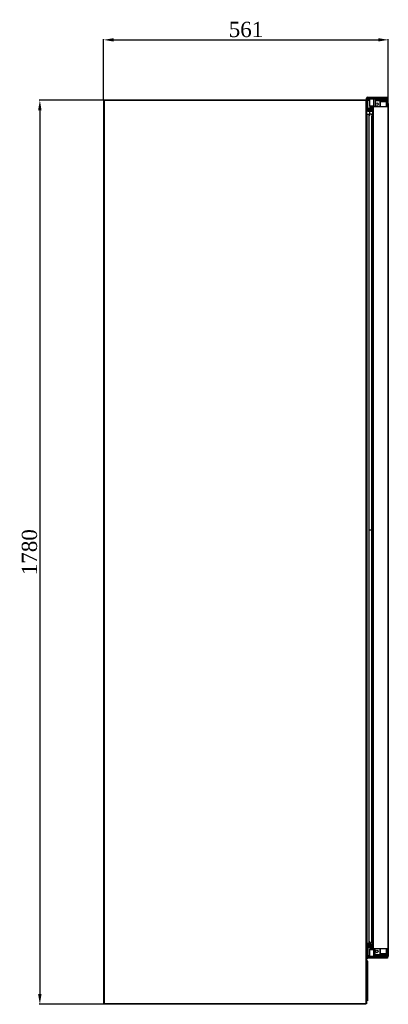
# Model space of a CAD drawing. Header units: millimetres. Extents: x 60669 to 65538, y 2663 to 5731.
# Tile 7 of 8: x 62246 to 62973, y 3685 to 5624. Entities that reach past the tile are written whole.
import ezdxf

# ---------------------------------------------------------------- set-up
doc = ezdxf.new("R2010")
doc.units = ezdxf.units.MM
for name, color, linetype in [('INTFCLR_105477', 7, 'Continuous'), ('INTFCLR_74156', 7, 'Continuous'), ('INTFCLR_76427', 7, 'Continuous')]:
    doc.layers.add(name, color=color, linetype=linetype)
doc.styles.get("Standard").update_dxf_attribs({"font": 'times.ttf'})
doc.dimstyles.new('ISO-25', dxfattribs={"dimtxt": 30, "dimasz": 20, "dimexe": 1.25, "dimexo": 0.625, "dimgap": 5, "dimtad": 1, "dimdsep": 46, "dimtxsty": 'Standard', "dimcen": 0, "dimclrd": 6, "dimclre": 6, "dimclrt": 6, "dimadec": 0, "dimazin": 0, "dimtfac": 1, "dimtofl": 0, "dimtmove": 0, "dimatfit": 3, "dimfxl": 1, "dimtfillclr": 6, "dimarcsym": 0})

# ---------------------------------------------------------------- blocks, each defined once
blk = doc.blocks.new('*D228')
at = {"color": 6, "lineweight": -2}
for p, q in [((62411.6, 5464.6), (62411.6, 5585.2)), ((62431.6, 5583.9), (62952.5, 5583.9)), ((62972.5, 5452.8), (62972.5, 5585.2))]:
    blk.add_line(p, q, dxfattribs=at)
at = {"color": 6}
for points in [[(62431.6, 5587.3), (62431.6, 5580.6), (62411.6, 5583.9)], [(62952.5, 5580.6), (62952.5, 5587.3), (62972.5, 5583.9)]]:
    blk.add_solid(points, dxfattribs=at)
at = {"layer": 'Defpoints', "color": 0}
for p in [(62972.5, 5583.9), (62411.6, 5464), (62972.5, 5452.2)]:
    blk.add_point(p, dxfattribs=at)
at = {"color": 6, "insert": (62692.1, 5604.2), "char_height": 30, "attachment_point": 5}
blk.add_mtext('561', dxfattribs=at)
blk = doc.blocks.new('*D230')
at = {"color": 6, "lineweight": -2}
for p, q in [((62420.4, 5465.4), (62284.8, 5465.4)), ((62286.1, 5445.4), (62286.1, 3705.4)), ((62420.4, 3685.4), (62284.8, 3685.4))]:
    blk.add_line(p, q, dxfattribs=at)
at = {"color": 6}
for points in [[(62289.4, 5445.4), (62282.7, 5445.4), (62286.1, 5465.4)], [(62282.7, 3705.4), (62289.4, 3705.4), (62286.1, 3685.4)]]:
    blk.add_solid(points, dxfattribs=at)
at = {"layer": 'Defpoints', "color": 0}
for p in [(62421, 5465.4), (62286.1, 3685.4), (62421, 3685.4)]:
    blk.add_point(p, dxfattribs=at)
at = {"color": 6, "insert": (62265.7, 4575.4), "char_height": 30, "attachment_point": 5, "rotation": 90}
blk.add_mtext('1780', dxfattribs=at)

msp = doc.modelspace()

# ---------------------------------------------------------------- linework, layer by layer
at = {"color": 7, "linetype": 'Continuous'}
for p, q in [((62929.626, 5445.866), (62929.626, 5468.966)), ((62932.126, 5468.966), (62929.626, 5468.966)), ((62929.626, 5468.466), (62932.126, 5468.466)), ((62932.126, 5471.166), (62971.126, 5471.166)), ((62932.126, 5445.866), (62932.126, 5468.966)), ((62932.126, 5468.666), (62971.126, 5468.666)), ((62932.211, 5468.166), (62934.626, 5468.166)), ((62932.626, 5466.216), (62932.626, 5468.166)), ((62934.159, 5471.166), (62934.159, 5468.666)), ((62934.228, 5467.216), (62935.649, 5467.216)), ((62935.148, 5465.416), (62935.148, 5467.216)), ((62936.3, 5467.867), (62935.3, 5466.867)), ((62935.3, 5466.867), (62935.3, 5454.367)), ((62943.3, 5466.867), (62935.3, 5466.867)), ((62936.3, 5453.367), (62936.3, 5467.867)), ((62936.3, 5467.867), (62946.3, 5467.867)), ((62937.113, 5468.666), (62937.113, 5471.166)), ((62943.3, 5467.867), (62943.3, 5453.367)), ((62945.739, 5471.166), (62945.739, 5468.666)), ((62949.771, 5468.166), (62946.081, 5468.166)), ((62946.3, 5467.867), (62946.3, 5453.117)), ((62946.9, 5467.217), (62946.3, 5467.217)), ((62946.9, 5467.217), (62946.9, 5453.117)), ((62946.9, 5467.216), (62967.117, 5467.216)), ((62948.634, 5465.416), (62948.634, 5467.216)), ((62957.926, 5468.166), (62955.526, 5468.166)), ((62958.076, 5468.666), (62958.076, 5471.166)), ((62958.938, 5467.216), (62958.938, 5465.416)), ((62960.241, 5465.416), (62960.241, 5467.216)), ((62962.081, 5467.216), (62962.081, 5465.416)), ((62962.844, 5465.416), (62962.844, 5467.216)), ((62966.319, 5467.216), (62966.319, 5465.416)), ((62967.117, 5465.416), (62967.117, 5467.216)), ((62969.079, 5471.166), (62969.079, 5468.666)), ((62971.126, 5471.166), (62971.126, 5468.666)), ((62932.126, 5463.58), (62929.626, 5463.58)), ((62929.626, 5462.873), (62932.126, 5462.873)), ((62932.126, 5460.459), (62929.626, 5460.459)), ((62929.626, 5460.166), (62932.126, 5460.166)), ((62932.126, 5454.666), (62929.626, 5454.666)), ((62929.626, 5454.373), (62932.126, 5454.373)), ((62932.126, 5451.959), (62929.626, 5451.959)), ((62929.626, 5451.252), (62932.126, 5451.252)), ((62932.126, 5446.366), (62929.626, 5446.366)), ((62930.326, 5460.166), (62930.326, 5454.666)), ((62934.626, 5446.666), (62932.126, 5446.666)), ((62932.435, 5449.416), (62932.435, 5465.416)), ((62932.435, 5465.416), (62935.3, 5465.416)), ((62932.435, 5449.416), (62939.451, 5449.416)), ((62932.626, 5446.666), (62932.626, 5448.615)), ((62934.228, 5447.616), (62941.9, 5447.616)), ((62935.148, 5447.616), (62935.148, 5449.416)), ((62936.3, 5453.367), (62935.3, 5454.367)), ((62935.3, 5454.367), (62943.3, 5454.367)), ((62935.877, 5453.79), (62935.877, 5449.416)), ((62936.3, 5453.367), (62946.3, 5453.367)), ((62937.446, 5449.416), (62937.446, 5453.367)), ((62938.555, 5447.752), (62938.555, 5447.616)), ((62939.451, 5449.416), (62939.451, 5453.367)), ((62941.244, 5449.416), (62941.244, 5453.367)), ((62941.9, 5449.966), (62941.244, 5449.966)), ((62941.9, 5449.416), (62941.244, 5449.416)), ((62941.9, 5441.817), (62941.9, 5451.917)), ((62942.5, 5451.717), (62942.5, 3795.366)), ((62946, 5452.817), (62942.8, 5452.817)), ((62943, 3794.866), (62943, 5452.217)), ((62972.5, 5452.217), (62943, 5452.217)), ((62944.426, 5453.367), (62944.426, 5452.817)), ((62946.3, 5465.217), (62946.9, 5465.217)), ((62946.9, 5465.416), (62967.117, 5465.416)), ((62946.9, 5464.566), (62955.407, 5464.566)), ((62955.407, 5463.566), (62946.9, 5463.566)), ((62952.095, 5463.566), (62952.095, 5464.566)), ((62955.407, 5464.566), (62955.407, 5463.566)), ((62966.757, 5464.566), (62955.588, 5464.566)), ((62955.769, 5464.556), (62955.679, 5463.561)), ((62956.494, 5452.266), (62956.494, 5462.566)), ((62957.401, 5452.266), (62957.401, 5462.566)), ((62957.401, 5462.566), (62968.389, 5462.566)), ((62958.926, 5465.416), (62958.926, 5464.566)), ((62967.047, 5464.494), (62967.047, 5464.566)), ((62967.047, 5464.566), (62970.2, 5464.566)), ((62970.2, 5463.566), (62968.143, 5463.566)), ((62968.389, 5462.566), (62968.389, 5452.266)), ((62972.001, 5458.467), (62972, 3779.466)), ((62972.5, 3794.866), (62972.5, 5452.217)), ((62929.626, 5445.866), (62932.126, 5445.866)), ((62930, 5437.616), (62930, 3802.232)), ((62930, 5437.616), (62934.2, 5437.616)), ((62932.126, 5446.166), (62941.9, 5446.166)), ((62932.126, 5443.666), (62941.9, 5443.666)), ((62934.159, 5446.166), (62934.159, 5443.666)), ((62934.2, 5437.616), (62934.2, 3803.416)), ((62935.626, 5443.666), (62935.626, 5435.1)), ((62937.113, 5443.666), (62937.113, 5446.166)), ((62940.323, 3809.977), (62940.323, 5433.505)), ((62940.427, 5433.066), (62941.9, 5433.066)), ((62942.5, 5443.817), (62941.9, 5443.817)), ((62941.9, 5441.817), (62942.5, 5441.817)), ((62941.9, 3795.166), (62941.9, 5438.572)), ((62942.272, 3804.132), (62942.272, 5445.6)), ((62941.9, 4618.616), (62934.2, 4618.616)), ((62929.626, 3772.816), (62929.626, 3819.066)), ((62932.126, 3801.216), (62929.626, 3801.216)), ((62929.626, 3800.716), (62932.126, 3800.716)), ((62930, 3805.866), (62934.2, 3805.866)), ((62932.126, 3803.416), (62941.9, 3803.416)), ((62932.126, 3801.216), (62932.126, 3778.116)), ((62941.9, 3800.916), (62932.126, 3800.916)), ((62932.211, 3800.416), (62934.626, 3800.416)), ((62932.626, 3798.466), (62932.626, 3800.416)), ((62934.159, 3803.416), (62934.159, 3800.916)), ((62934.228, 3799.466), (62941.9, 3799.466)), ((62935.148, 3797.666), (62935.148, 3799.466)), ((62937.113, 3800.916), (62937.113, 3803.416)), ((62938.555, 3799.329), (62938.555, 3799.466)), ((62941.9, 3803.266), (62942.5, 3803.266)), ((62932.126, 3795.83), (62929.626, 3795.83)), ((62929.626, 3795.123), (62932.126, 3795.123)), ((62932.126, 3792.709), (62929.626, 3792.709)), ((62929.626, 3792.416), (62932.126, 3792.416)), ((62932.126, 3786.916), (62929.626, 3786.916)), ((62929.626, 3786.623), (62932.126, 3786.623)), ((62932.126, 3784.209), (62929.626, 3784.209)), ((62929.626, 3783.502), (62932.126, 3783.502)), ((62930.326, 3792.416), (62930.326, 3786.916)), ((62932.435, 3797.666), (62939.451, 3797.666)), ((62932.435, 3781.666), (62932.435, 3797.666)), ((62932.435, 3781.666), (62935.3, 3781.666)), ((62932.626, 3778.916), (62932.626, 3780.865)), ((62934.228, 3779.866), (62935.65, 3779.866)), ((62935.148, 3779.866), (62935.148, 3781.666)), ((62936.3, 3793.716), (62935.3, 3792.716)), ((62943.3, 3792.716), (62935.3, 3792.716)), ((62935.3, 3792.716), (62935.3, 3780.216)), ((62935.3, 3780.216), (62943.3, 3780.216)), ((62936.3, 3779.216), (62935.3, 3780.216)), ((62935.877, 3797.666), (62935.877, 3793.293)), ((62936.3, 3793.716), (62946.3, 3793.716)), ((62936.3, 3779.216), (62936.3, 3793.716)), ((62937.446, 3793.716), (62937.446, 3797.666)), ((62939.451, 3793.716), (62939.451, 3797.666)), ((62941.9, 3797.666), (62941.244, 3797.666)), ((62941.244, 3793.716), (62941.244, 3797.666)), ((62941.9, 3797.116), (62941.244, 3797.116)), ((62946, 3794.266), (62942.8, 3794.266)), ((62972.001, 3794.867), (62943, 3794.867)), ((62972.001, 3794.866), (62943, 3794.866)), ((62943.3, 3793.716), (62943.3, 3779.216)), ((62944.426, 3793.716), (62944.426, 3794.266)), ((62946.3, 3779.216), (62946.3, 3793.966)), ((62946.9, 3781.866), (62946.3, 3781.866)), ((62946.3, 3779.866), (62967.117, 3779.866)), ((62946.9, 3779.866), (62946.9, 3793.966)), ((62946.9, 3783.516), (62955.407, 3783.516)), ((62955.407, 3782.516), (62946.9, 3782.516)), ((62946.9, 3781.666), (62967.117, 3781.666)), ((62948.634, 3781.666), (62948.634, 3779.866)), ((62952.095, 3782.516), (62952.095, 3783.516)), ((62955.407, 3783.516), (62955.407, 3782.516)), ((62955.588, 3782.516), (62966.757, 3782.516)), ((62955.679, 3783.521), (62955.769, 3782.526)), ((62956.494, 3784.516), (62956.494, 3794.816)), ((62957.401, 3784.516), (62957.401, 3794.816)), ((62968.389, 3784.516), (62957.401, 3784.516)), ((62958, 3779.866), (62958, 3779.366)), ((62958.926, 3781.666), (62958.926, 3782.516)), ((62958.938, 3781.666), (62958.938, 3779.866)), ((62959.248, 3779.366), (62959.248, 3779.866)), ((62960.241, 3779.866), (62960.241, 3781.666)), ((62962.081, 3781.666), (62962.081, 3779.866)), ((62962.844, 3779.866), (62962.844, 3781.666)), ((62966.319, 3781.666), (62966.319, 3779.866)), ((62967.047, 3782.516), (62967.047, 3782.588)), ((62970.142, 3782.516), (62967.047, 3782.516)), ((62967.117, 3781.666), (62967.117, 3779.866)), ((62967.117, 3781.166), (62968.4, 3781.166)), ((62968.143, 3783.516), (62970.2, 3783.516)), ((62968.389, 3794.816), (62968.389, 3784.516)), ((62968.4, 3781.166), (62968.4, 3779.366)), ((62969.923, 3794.867), (62969.056, 3793.366)), ((62969.056, 3793.366), (62969.114, 3793.266)), ((62969.959, 3787.93), (62969.056, 3786.366)), ((62969.056, 3786.366), (62969.114, 3786.266)), ((62969.3, 3781.407), (62970.2, 3779.848)), ((62969.959, 3794.867), (62969.959, 3791.801)), ((62969.959, 3787.93), (62969.959, 3784.801)), ((62970.2, 3779.466), (62970.2, 3794.867)), ((62972, 3781.466), (62970.2, 3781.466)), ((62932.126, 3778.616), (62929.626, 3778.616)), ((62929.626, 3778.116), (62932.126, 3778.116)), ((62929.626, 3771.866), (62929.626, 3772.366)), ((62934.626, 3778.916), (62932.126, 3778.916)), ((62932.126, 3778.416), (62971.126, 3778.416)), ((62971.126, 3775.916), (62932.126, 3775.916)), ((62934.159, 3778.416), (62934.159, 3775.916)), ((62936.3, 3779.216), (62946.3, 3779.216)), ((62937.113, 3775.916), (62937.113, 3778.416)), ((62945.739, 3778.416), (62945.739, 3775.916)), ((62949.771, 3778.916), (62946.081, 3778.916)), ((62957.926, 3778.916), (62955.526, 3778.916)), ((62968.4, 3779.366), (62958, 3779.366)), ((62958.076, 3775.916), (62958.076, 3778.416)), ((62969.079, 3778.416), (62969.079, 3775.916)), ((62971.126, 3778.416), (62971.126, 3775.916))]:
    msp.add_line(p, q, dxfattribs=at)
for p, q in [((62972.5, 3794.866), (62972, 3794.864)), ((62931.626, 3770.416), (62931.626, 3692.016))]:
    msp.add_line(p, q)
for centre in [(62949.726, 5457.416), (62949.726, 3789.666)]:
    msp.add_circle(centre, 2.6, dxfattribs=at)
for centre, radius, start, end in [((62932.126, 5468.666), 2.5, 90, 173.126601), ((62934.626, 5469.166), 1, 270, 329.879203), ((62946.081, 5468.666), 0.5, 178.534733, 270), ((62949.771, 5468.666), 0.5, 270, 359.996715), ((62955.526, 5469.166), 1, 210.120808, 270), ((62957.926, 5467.166), 1, 48.590378, 90), ((62957.926, 5467.166), 1, 2.837748, 2.865984), ((62934.626, 5445.666), 1, 30.120808, 90), ((62942.8, 5451.917), 0.9, 90, 180), ((62943, 5451.717), 0.5, 90, 180), ((62946, 5453.117), 0.3, 270, 0), ((62955.408, 5458.032), 6.533, 86.825557, 90.002442), ((62955.408, 5456.229), 7.337, 87.881982, 90.002177), ((62967.047, 5460.388), 4.178, 89.998053, 93.970018), ((62966.574, 5462.907), 1.659, 75.872615, 83.649488), ((62966.569, 5462.885), 1.681, 74.207542, 75.885704), ((62972.001, 5451.717), 0.5, 0.000001, 90), ((62932.126, 5446.166), 2.5, 186.873389, 270), ((63066.901, 5459.292), 129.178, 191.036012, 191.515231), ((62942.9, 5438.572), 1, 128.889635, 180), ((62932.126, 3800.916), 2.5, 90, 173.126601), ((62934.626, 3801.416), 1, 270, 329.879203), ((63066.919, 3784.186), 129.196, 168.484783, 168.964143), ((62942.9, 3804.91), 1, 180, 231.110365), ((62942.8, 3795.166), 0.9, 180, 270), ((62943, 3795.366), 0.5, 180, 270), ((62946, 3793.966), 0.9, 0, 90), ((62946, 3793.966), 0.3, 0, 90), ((62955.408, 3790.853), 7.337, 269.997823, 272.118018), ((62955.408, 3789.049), 6.533, 269.997558, 273.174443), ((62966.574, 3784.174), 1.659, 276.350516, 284.127954), ((62967.047, 3786.694), 4.178, 266.029982, 270.001946), ((62966.569, 3784.196), 1.681, 284.114862, 285.792434), ((62968.4, 3782.966), 1.8, 270, 0), ((62968.4, 3782.966), 3.6, 270, 300), ((62968.4, 3788.83), 1.8, 330, 355), ((62972.001, 3795.366), 0.5, 270, 0), ((62932.126, 3778.416), 2.5, 186.873389, 270), ((62934.626, 3777.916), 1, 30.120808, 90), ((62946.081, 3778.416), 0.5, 90, 179.996715), ((62949.771, 3778.416), 0.5, 0.003253, 90), ((62955.526, 3777.916), 1, 90, 149.879203), ((62957.926, 3779.916), 1, 270, 311.409622)]:
    msp.add_arc(centre, radius, start, end, dxfattribs=at)
for centre, start, end in [((62929.626, 3770.416), 0, 90), ((62929.428, 3694.016), 270, 0)]:
    msp.add_arc(centre, 2, start, end)
for centre, major_axis, start_param, end_param in [((62943, 5451.717), (0, 0.5), 0, 1.57079633), ((62972.001, 5451.717), (0.5, 0), 0.00000001, 1.57079633), ((62943, 3795.367), (0, 0.5), 1.57079633, 3.14159265), ((62972.001, 3795.367), (0.5, 0), -1.57079633, -0.00000001)]:
    msp.add_ellipse(centre, major_axis=major_axis, ratio=1, start_param=start_param, end_param=end_param, dxfattribs=at)
for points, knots in [([(62932.435, 5465.416), (62932.435, 5465.65), (62932.528, 5466.123), (62932.927, 5466.721), (62933.523, 5467.122), (62933.994, 5467.216), (62934.228, 5467.216)], [0, 0, 0, 0, 0.25046129, 0.5006226, 0.75041925, 1, 1, 1, 1]), ([(62934.228, 5447.616), (62933.994, 5447.616), (62933.523, 5447.71), (62932.927, 5448.11), (62932.528, 5448.709), (62932.435, 5449.182), (62932.435, 5449.416)], [0, 0, 0, 0, 0.24958065, 0.49937727, 0.74953861, 1, 1, 1, 1]), ([(62939.239, 5447.616), (62939.006, 5447.616), (62938.534, 5447.71), (62937.938, 5448.11), (62937.539, 5448.709), (62937.446, 5449.182), (62937.446, 5449.416)], [0, 0, 0, 0, 0.24958065, 0.49937727, 0.74953861, 1, 1, 1, 1]), ([(62939.451, 5449.416), (62939.451, 5449.182), (62939.544, 5448.709), (62939.943, 5448.11), (62940.539, 5447.71), (62941.01, 5447.616), (62941.244, 5447.616)], [0, 0, 0, 0, 0.25046129, 0.5006226, 0.75041925, 1, 1, 1, 1]), ([(62955.679, 5463.561), (62955.789, 5463.548), (62956.011, 5463.476), (62956.279, 5463.247), (62956.454, 5462.93), (62956.494, 5462.687), (62956.494, 5462.566)], [0, 0, 0, 0, 0.23879677, 0.48480958, 0.73951885, 1, 1, 1, 1]), ([(62957.157, 5463.567), (62957.086, 5463.702), (62956.916, 5463.954), (62956.584, 5464.259), (62956.196, 5464.47), (62955.912, 5464.54), (62955.769, 5464.556)], [0, 0, 0, 0, 0.25804235, 0.51024447, 0.75702474, 1, 1, 1, 1]), ([(62957.401, 5462.566), (62957.401, 5462.74), (62957.36, 5463.087), (62957.237, 5463.415), (62957.157, 5463.567)], [0, 0, 0, 0, 0.50296834, 1, 1, 1, 1]), ([(62967.026, 5464.503), (62967.221, 5464.448), (62967.502, 5464.309), (62967.814, 5464.039), (62968.085, 5463.712), (62968.324, 5463.22), (62968.389, 5462.784), (62968.389, 5462.566)], [0, 0, 0, 0, 0.23938126, 0.3621393, 0.48691025, 0.74110301, 1, 1, 1, 1]), ([(62934.2, 5433.999), (62934.493, 5433.996), (62934.93, 5433.991), (62935.268, 5434.227), (62935.432, 5434.457), (62935.601, 5434.986), (62935.745, 5435.548), (62935.885, 5436.103), (62935.956, 5436.41), (62935.996, 5436.572), (62935.999, 5436.584)], [0, 0, 0, 0, 0.24753386, 0.30941733, 0.37130079, 0.49506773, 0.74260159, 0.86636852, 0.99013545, 1, 1, 1, 1]), ([(62935.999, 5436.584), (62936.072, 5436.871), (62936.202, 5437.313), (62936.512, 5437.784), (62937.195, 5438.301), (62938.909, 5438.224), (62939.637, 5436.888), (62939.902, 5435.643), (62940.028, 5434.996), (62940.097, 5434.64), (62940.112, 5434.564)], [0, 0, 0, 0, 0.11665366, 0.17740136, 0.23814907, 0.48113989, 0.7241307, 0.84562611, 0.96712152, 1, 1, 1, 1]), ([(62940.323, 5433.505), (62940.354, 5433.354), (62940.414, 5433.038), (62940.596, 5432.636), (62940.936, 5432.482), (62941.243, 5432.432), (62941.539, 5432.415), (62941.754, 5432.427), (62941.9, 5432.435)], [0, 0, 0, 0, 0.2, 0.4, 0.6, 0.7, 0.8, 1, 1, 1, 1]), ([(62932.435, 3797.666), (62932.435, 3797.9), (62932.528, 3798.373), (62932.927, 3798.971), (62933.523, 3799.372), (62933.994, 3799.466), (62934.228, 3799.466)], [0, 0, 0, 0, 0.25046129, 0.5006226, 0.75041925, 1, 1, 1, 1]), ([(62934.2, 3809.483), (62934.493, 3809.486), (62934.93, 3809.491), (62935.268, 3809.255), (62935.432, 3809.025), (62935.601, 3808.496), (62935.745, 3807.934), (62935.885, 3807.379), (62935.956, 3807.072), (62935.996, 3806.91), (62935.999, 3806.898)], [0, 0, 0, 0, 0.24751744, 0.3093968, 0.37127616, 0.49503488, 0.74255233, 0.86631105, 0.99006977, 1, 1, 1, 1]), ([(62935.999, 3806.898), (62936.072, 3806.611), (62936.202, 3806.169), (62936.512, 3805.698), (62937.195, 3805.181), (62938.909, 3805.258), (62939.637, 3806.594), (62939.902, 3807.839), (62940.028, 3808.486), (62940.097, 3808.842), (62940.112, 3808.917)], [0, 0, 0, 0, 0.11663268, 0.17738643, 0.23814017, 0.48115513, 0.7241701, 0.84567758, 0.96718506, 1, 1, 1, 1]), ([(62937.446, 3797.666), (62937.446, 3797.9), (62937.539, 3798.373), (62937.938, 3798.971), (62938.534, 3799.372), (62939.006, 3799.466), (62939.239, 3799.466)], [0, 0, 0, 0, 0.25046129, 0.5006226, 0.75041925, 1, 1, 1, 1]), ([(62941.244, 3799.466), (62941.01, 3799.466), (62940.539, 3799.372), (62939.943, 3798.971), (62939.544, 3798.373), (62939.451, 3797.9), (62939.451, 3797.666)], [0, 0, 0, 0, 0.24958065, 0.49937727, 0.74953861, 1, 1, 1, 1]), ([(62940.323, 3809.977), (62940.354, 3810.128), (62940.414, 3810.444), (62940.596, 3810.846), (62940.936, 3811), (62941.243, 3811.05), (62941.539, 3811.067), (62941.754, 3811.055), (62941.9, 3811.047)], [0, 0, 0, 0, 0.19997261, 0.39997946, 0.59998631, 0.69998973, 0.79999315, 1, 1, 1, 1]), ([(62934.228, 3779.866), (62933.994, 3779.866), (62933.523, 3779.96), (62932.927, 3780.36), (62932.528, 3780.959), (62932.435, 3781.432), (62932.435, 3781.666)], [0, 0, 0, 0, 0.24958065, 0.49937727, 0.74953861, 1, 1, 1, 1]), ([(62956.494, 3784.516), (62956.494, 3784.394), (62956.454, 3784.152), (62956.279, 3783.835), (62956.011, 3783.605), (62955.789, 3783.533), (62955.679, 3783.521)], [0, 0, 0, 0, 0.26048134, 0.51519065, 0.76120341, 1, 1, 1, 1]), ([(62955.769, 3782.526), (62955.912, 3782.542), (62956.196, 3782.612), (62956.584, 3782.823), (62956.916, 3783.127), (62957.086, 3783.379), (62957.157, 3783.514)], [0, 0, 0, 0, 0.24297522, 0.48975546, 0.7419576, 1, 1, 1, 1]), ([(62957.157, 3783.514), (62957.237, 3783.667), (62957.36, 3783.994), (62957.401, 3784.342), (62957.401, 3784.516)], [0, 0, 0, 0, 0.49703165, 1, 1, 1, 1]), ([(62968.389, 3784.516), (62968.389, 3784.297), (62968.324, 3783.862), (62968.085, 3783.369), (62967.814, 3783.042), (62967.502, 3782.772), (62967.221, 3782.633), (62967.026, 3782.578)], [0, 0, 0, 0, 0.25889692, 0.51308966, 0.63786061, 0.76061866, 1, 1, 1, 1])]:
    msp.add_open_spline(points, degree=3, knots=knots, dxfattribs=at)
at = {"layer": 'INTFCLR_105477', "color": 7, "linetype": 'Continuous'}
for p, q in [((62972, 3797.813), (62972, 3800.066)), ((62968.4, 3780.966), (62967.5, 3780.966)), ((62968.4, 3779.166), (62968.4, 3780.966)), ((62970.2, 3779.648), (62969.3, 3781.207)), ((62970.2, 3787.416), (62970.2, 3791.916)), ((62970.2, 3782.766), (62972, 3782.766)), ((62972, 3787.416), (62972, 3791.916)), ((62963.4, 3779.166), (62966.601, 3779.166)), ((62967.5, 3779.166), (62968.4, 3779.166))]:
    msp.add_line(p, q, dxfattribs=at)
at = {"layer": 'INTFCLR_105477', "color": 6, "linetype": 'Continuous'}
for p, q in [((62958, 3779.866), (62958, 3779.166)), ((62959.248, 3779.166), (62959.248, 3779.866)), ((62967.5, 3780.966), (62967.117, 3780.966)), ((62969.114, 3793.266), (62969.056, 3793.166)), ((62969.056, 3793.166), (62969.959, 3791.601)), ((62969.114, 3786.266), (62969.056, 3786.166)), ((62969.056, 3786.166), (62969.959, 3784.601)), ((62969.959, 3794.73), (62969.959, 3791.601)), ((62969.959, 3787.73), (62969.959, 3784.601)), ((62970.2, 3791.916), (62970.2, 3794.867)), ((62970.2, 3779.266), (62970.2, 3787.416)), ((62972, 3781.266), (62970.2, 3781.266)), ((62972, 3791.916), (62972, 3797.813)), ((62972, 3779.266), (62972, 3787.416)), ((62963.4, 3779.166), (62958, 3779.166)), ((62967.5, 3779.166), (62966.601, 3779.166)), ((62972, 3779.266), (62970.2, 3779.266))]:
    msp.add_line(p, q, dxfattribs=at)
for centre, radius, start, end in [((62968.4, 3782.766), 1.8, 270, 300), ((62968.4, 3782.766), 3.6, 270, 300), ((62968.4, 3790.701), 1.8, 0, 30), ((62968.4, 3783.701), 1.8, 0, 30), ((62968.4, 3795.63), 1.8, 334.862801, 334.914072)]:
    msp.add_arc(centre, radius, start, end, dxfattribs=at)
at = {"layer": 'INTFCLR_105477', "color": 7, "linetype": 'Continuous'}
msp.add_arc((62968.4, 3782.766), 1.8, 300, 0, dxfattribs=at)
at = {"layer": 'INTFCLR_74156', "color": 6, "linetype": 'Continuous'}
for p, q in [((62411.626, 5464.316), (62411.626, 3686.516)), ((62412.226, 5464.316), (62411.626, 5464.316)), ((62412.226, 5464.316), (62412.226, 5464.21)), ((62412.726, 5465.416), (62412.726, 3685.416)), ((62928.526, 5465.416), (62412.726, 5465.416)), ((62928.526, 5464.316), (62412.726, 5464.316)), ((62928.526, 5465.416), (62928.526, 3685.416)), ((62929.626, 5464.316), (62929.026, 5464.316)), ((62929.626, 5464.316), (62929.626, 3686.516)), ((62412.226, 3874.916), (62411.626, 3874.916)), ((62412.226, 3869.916), (62411.626, 3869.916)), ((62412.226, 3794.916), (62411.626, 3794.916)), ((62412.226, 3789.916), (62411.626, 3789.916)), ((62929.626, 3686.516), (62411.626, 3686.516)), ((62928.526, 3685.416), (62412.726, 3685.416)), ((62644.626, 3686.016), (62644.626, 3685.416)), ((62650.626, 3686.016), (62650.626, 3685.416))]:
    msp.add_line(p, q, dxfattribs=at)
for centre, radius, start, end in [((62412.726, 5464.316), 1.1, 90, 180), ((62412.726, 5464.316), 0.5, 90, 180), ((62928.526, 5464.316), 1.1, 0, 90), ((62928.526, 5464.316), 0.5, 348.032006, 90)]:
    msp.add_arc(centre, radius, start, end, dxfattribs=at)
for points, knots in [([(62411.626, 5463.962), (62411.626, 5464.025), (62411.876, 5464.121), (62412.205, 5464.21), (62412.542, 5464.278), (62412.726, 5464.316)], [0, 0, 0, 0, 0.16118427, 0.51953354, 1, 1, 1, 1]), ([(62928.526, 5464.316), (62928.71, 5464.278), (62929.047, 5464.21), (62929.376, 5464.121), (62929.626, 5464.025), (62929.626, 5463.962)], [0, 0, 0, 0, 0.48046646, 0.83881573, 1, 1, 1, 1])]:
    msp.add_open_spline(points, degree=3, knots=knots, dxfattribs=at)
at = {"layer": 'INTFCLR_76427', "color": 6, "linetype": 'Continuous'}
for p, q in [((62958, 5467.916), (62958, 5467.216)), ((62963.4, 5467.916), (62958, 5467.916)), ((62959.248, 5467.216), (62959.248, 5467.916)), ((62967.5, 5467.916), (62966.601, 5467.916)), ((62967.5, 5466.116), (62967.117, 5466.116)), ((62970.2, 5459.666), (62970.2, 5467.816)), ((62972, 5467.816), (62970.2, 5467.816)), ((62972, 5459.666), (62972, 5467.816)), ((62969.959, 5462.48), (62969.056, 5460.916)), ((62969.056, 5460.916), (62969.959, 5459.351)), ((62969.959, 5455.48), (62969.056, 5453.916)), ((62969.056, 5453.916), (62969.959, 5452.351)), ((62969.959, 5462.48), (62969.959, 5459.351)), ((62969.959, 5455.48), (62969.959, 5452.351)), ((62970.2, 5452.217), (62970.2, 5455.166)), ((62972, 5449.268), (62972, 5455.166)), ((62972, 5442.716), (62972, 5413.716))]:
    msp.add_line(p, q, dxfattribs=at)
at = {"layer": 'INTFCLR_76427', "color": 7, "linetype": 'Continuous'}
for p, q in [((62963.4, 5467.916), (62966.601, 5467.916)), ((62968.4, 5467.916), (62967.5, 5467.916)), ((62967.5, 5466.116), (62968.4, 5466.116)), ((62968.4, 5466.116), (62968.4, 5467.916)), ((62969.3, 5465.875), (62970.2, 5467.433)), ((62970.2, 5455.166), (62970.2, 5459.666)), ((62972, 5455.166), (62972, 5459.666)), ((62972, 5447.016), (62972, 5449.268))]:
    msp.add_line(p, q, dxfattribs=at)
at = {"layer": 'INTFCLR_76427', "color": 6, "linetype": 'Continuous'}
for centre, radius, start, end in [((62968.4, 5464.316), 3.6, 60, 90), ((62968.4, 5464.316), 1.8, 60, 90), ((62968.4, 5463.38), 1.8, 330, 0), ((62968.4, 5458.451), 1.8, 0, 30), ((62968.4, 5456.38), 1.8, 330, 0), ((62968.4, 5451.451), 1.8, 25.188492, 30)]:
    msp.add_arc(centre, radius, start, end, dxfattribs=at)
at = {"layer": 'INTFCLR_76427', "color": 7, "linetype": 'Continuous'}
msp.add_arc((62968.4, 5464.316), 1.8, 0, 60, dxfattribs=at)

# ---------------------------------------------------------------- dimensions: what is measured, and where the dimension line sits
dim = msp.add_linear_dim(base=(62972.5, 5583.932), p1=(62411.626, 5463.962), p2=(62972.5, 5452.197), text='561', dimstyle='ISO-25', override={"dimtxsty": 'Standard', "dimtolj": 0})
dim.commit()
dim.dimension.update_dxf_attribs({"geometry": '*D228', "text_midpoint": (62692.063, 5604.191)})
dim = msp.add_linear_dim(base=(62286.05, 3685.416), p1=(62421.001, 5465.416), p2=(62421.001, 3685.416), angle=90, dimstyle='ISO-25')
dim.commit()
dim.dimension.update_dxf_attribs({"geometry": '*D230', "text_midpoint": (62265.747, 4575.416)})

doc.saveas('drawing.dxf')
